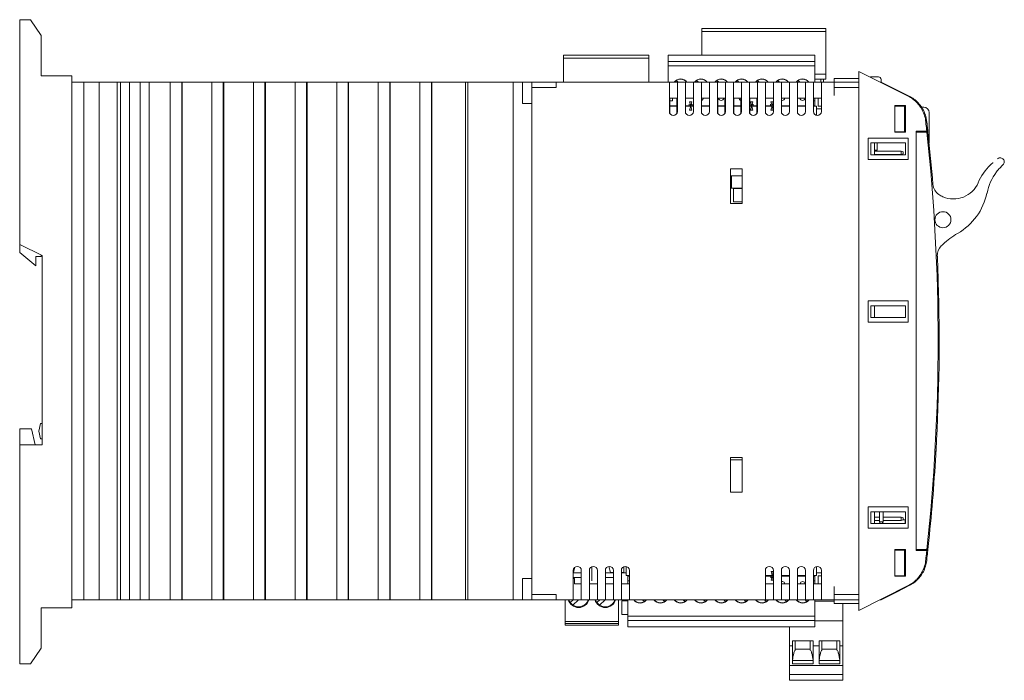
# Model space of a CAD drawing. Header units: millimetres. Extents: x 320 to 822, y -437 to -310.
# Tile 6 of 6: x 638 to 822, y -437 to -313. Entities that reach past the tile are written whole.
import ezdxf

# ---------------------------------------------------------------- set-up
doc = ezdxf.new("R2010")
doc.units = ezdxf.units.MM
doc.header["$MEASUREMENT"] = 0

msp = doc.modelspace()

# ---------------------------------------------------------------- linework, layer by layer
at = {"color": 0, "linetype": 'Continuous', "lineweight": 0, "extrusion": (0, 1, 0)}
for p, q in [((637.59, -316.14), (637.59, -313.14)), ((639.59, -313.14), (637.59, -313.14)), ((639.59, -313.14), (641.59, -316.07)), ((765.5, -314.77), (765.5, -315.07)), ((765.5, -314.77), (788.75, -314.77)), ((765.5, -315.37), (765.5, -315.07)), ((765.5, -315.37), (765.5, -319.77)), ((765.5, -315.37), (788.75, -315.37)), ((788.75, -315.07), (788.75, -314.77)), ((788.75, -315.07), (788.75, -315.37)), ((788.75, -315.37), (788.75, -323.37)), ((637.59, -316.14), (637.59, -355.24)), ((641.59, -316.14), (641.59, -316.07)), ((641.59, -316.14), (641.59, -323.64)), ((739.54, -319.77), (739.54, -320.07)), ((755.57, -319.77), (739.54, -319.77)), ((739.54, -320.07), (739.54, -320.37)), ((739.54, -324.84), (739.54, -320.37)), ((755.57, -320.37), (739.54, -320.37)), ((755.57, -319.77), (755.57, -320.07)), ((755.57, -320.37), (755.57, -320.07)), ((755.57, -320.37), (755.57, -324.84)), ((759.2, -319.77), (786.66, -319.77)), ((759.2, -320.27), (759.2, -319.77)), ((759.2, -320.27), (759.2, -320.97)), ((759.2, -320.97), (786.66, -320.97)), ((759.2, -321.77), (759.2, -320.97)), ((786.66, -320.27), (786.66, -319.77)), ((786.66, -320.27), (786.66, -320.97)), ((786.66, -320.97), (786.66, -321.77)), ((786.66, -321.77), (759.2, -321.77)), ((759.2, -322.07), (759.2, -321.77)), ((759.2, -322.07), (759.2, -324.84)), ((786.66, -322.07), (786.66, -321.77)), ((786.66, -322.07), (786.66, -324.84)), ((794.89, -324.52), (794.89, -322.84)), ((794.89, -322.84), (804.17, -327.48)), ((647.39, -323.64), (641.59, -323.64)), ((647.39, -423.34), (647.39, -323.64)), ((649.64, -324.84), (647.39, -324.84)), ((649.64, -324.84), (649.64, -421.84)), ((649.64, -324.84), (652.07, -324.84)), ((652.07, -324.84), (652.47, -324.84)), ((652.47, -324.84), (652.94, -324.84)), ((652.47, -324.84), (652.47, -421.84)), ((655.89, -324.84), (652.94, -324.84)), ((655.89, -324.84), (655.89, -421.84)), ((656.08, -324.84), (655.89, -324.84)), ((656.08, -324.84), (656.33, -324.84)), ((656.48, -324.84), (656.33, -324.84)), ((656.48, -324.84), (656.61, -324.84)), ((656.48, -324.84), (656.48, -421.84)), ((656.61, -324.84), (657.87, -324.84)), ((657.87, -324.84), (658.2, -324.84)), ((658.2, -324.84), (658.2, -421.84)), ((658.2, -324.84), (658.5, -324.84)), ((659.86, -324.84), (658.5, -324.84)), ((659.86, -324.84), (660.16, -324.84)), ((660.16, -324.84), (660.16, -421.84)), ((660.89, -324.84), (660.16, -324.84)), ((660.89, -324.84), (661.85, -324.84)), ((665.42, -324.84), (661.85, -324.84)), ((661.85, -324.84), (661.85, -421.84)), ((665.42, -324.84), (665.82, -324.84)), ((665.82, -324.84), (666.25, -324.84)), ((665.82, -324.84), (665.82, -421.84)), ((666.25, -324.84), (666.59, -324.84)), ((666.59, -324.84), (666.96, -324.84)), ((667.65, -324.84), (666.96, -324.84)), ((667.65, -324.84), (667.97, -324.84)), ((667.97, -324.84), (668.05, -324.84)), ((667.97, -324.84), (667.97, -421.84)), ((668.05, -324.84), (668.52, -324.84)), ((668.05, -324.84), (668.05, -421.84)), ((673.22, -324.84), (668.52, -324.84)), ((673.22, -324.84), (673.63, -324.84)), ((673.63, -324.84), (674.05, -324.84)), ((673.63, -324.84), (673.63, -421.84)), ((674.05, -324.84), (674.4, -324.84)), ((674.4, -324.84), (674.76, -324.84)), ((675.45, -324.84), (674.76, -324.84)), ((675.45, -324.84), (675.77, -324.84)), ((675.77, -324.84), (675.85, -324.84)), ((675.77, -324.84), (675.77, -421.84)), ((675.85, -324.84), (676.33, -324.84)), ((675.85, -324.84), (675.85, -421.84)), ((681.02, -324.84), (676.33, -324.84)), ((681.02, -324.84), (681.43, -324.84)), ((681.43, -324.84), (681.85, -324.84)), ((681.43, -324.84), (681.43, -421.84)), ((681.85, -324.84), (682.2, -324.84)), ((682.2, -324.84), (682.56, -324.84)), ((683.25, -324.84), (682.56, -324.84)), ((683.25, -324.84), (683.57, -324.84)), ((683.57, -324.84), (683.65, -324.84)), ((683.57, -324.84), (683.57, -421.84)), ((683.65, -324.84), (684.13, -324.84)), ((683.65, -324.84), (683.65, -421.84)), ((688.82, -324.84), (684.13, -324.84)), ((688.82, -324.84), (689.23, -324.84)), ((689.23, -324.84), (689.66, -324.84)), ((689.23, -324.84), (689.23, -421.84)), ((689.66, -324.84), (690, -324.84)), ((690, -324.84), (690.36, -324.84)), ((691.06, -324.84), (690.36, -324.84)), ((691.06, -324.84), (691.37, -324.84)), ((691.37, -324.84), (691.46, -324.84)), ((691.37, -324.84), (691.37, -421.84)), ((691.46, -324.84), (691.93, -324.84)), ((691.46, -324.84), (691.46, -421.84)), ((696.62, -324.84), (691.93, -324.84)), ((696.62, -324.84), (697.03, -324.84)), ((697.03, -324.84), (697.46, -324.84)), ((697.03, -324.84), (697.03, -421.84)), ((697.46, -324.84), (697.8, -324.84)), ((697.8, -324.84), (698.17, -324.84)), ((698.86, -324.84), (698.17, -324.84)), ((698.86, -324.84), (699.17, -324.84)), ((699.17, -324.84), (699.26, -324.84)), ((699.17, -324.84), (699.17, -421.84)), ((699.26, -324.84), (699.73, -324.84)), ((699.26, -324.84), (699.26, -421.84)), ((704.42, -324.84), (699.73, -324.84)), ((704.42, -324.84), (704.83, -324.84)), ((704.83, -324.84), (705.26, -324.84)), ((704.83, -324.84), (704.83, -421.84)), ((705.26, -324.84), (705.6, -324.84)), ((705.6, -324.84), (705.97, -324.84)), ((706.66, -324.84), (705.97, -324.84)), ((706.66, -324.84), (706.97, -324.84)), ((706.97, -324.84), (707.06, -324.84)), ((706.97, -324.84), (706.97, -421.84)), ((707.06, -324.84), (707.53, -324.84)), ((707.06, -324.84), (707.06, -421.84)), ((712.22, -324.84), (707.53, -324.84)), ((712.22, -324.84), (712.63, -324.84)), ((712.63, -324.84), (713.06, -324.84)), ((712.63, -324.84), (712.63, -421.84)), ((713.06, -324.84), (713.4, -324.84)), ((713.4, -324.84), (713.77, -324.84)), ((714.46, -324.84), (713.77, -324.84)), ((714.46, -324.84), (714.77, -324.84)), ((714.77, -324.84), (714.86, -324.84)), ((714.77, -324.84), (714.77, -421.84)), ((714.86, -324.84), (715.33, -324.84)), ((714.86, -324.84), (714.86, -421.84)), ((720.93, -324.84), (715.33, -324.84)), ((720.93, -324.84), (721.17, -324.84)), ((721.17, -324.84), (721.17, -421.84)), ((721.36, -324.84), (721.17, -324.84)), ((721.36, -324.84), (721.54, -324.84)), ((721.59, -324.84), (721.54, -324.84)), ((721.59, -324.84), (721.59, -421.84)), ((721.59, -324.84), (722.59, -324.84)), ((730.09, -324.84), (722.59, -324.84)), ((730.09, -324.84), (731.89, -324.84)), ((730.09, -324.84), (730.09, -421.84)), ((731.89, -324.84), (733.59, -324.84)), ((731.89, -324.84), (731.89, -328.84)), ((733.59, -324.84), (733.59, -325.84)), ((733.59, -324.84), (738.19, -324.84)), ((738.19, -324.84), (759.39, -324.84)), ((738.19, -324.84), (738.19, -325.84)), ((759.39, -324.84), (760.89, -324.84)), ((759.39, -326.34), (759.39, -324.84)), ((761.02, -324.84), (760.7, -324.52)), ((760.89, -324.84), (762.39, -324.84)), ((760.89, -324.84), (760.89, -326.34)), ((762.39, -324.84), (763.89, -324.84)), ((762.39, -326.34), (762.39, -324.84)), ((763.89, -324.84), (765.39, -324.84)), ((763.89, -324.84), (763.89, -326.34)), ((764.83, -324.84), (764.51, -324.52)), ((765.39, -324.84), (766.89, -324.84)), ((765.39, -326.34), (765.39, -324.84)), ((766.89, -324.84), (768.39, -324.84)), ((766.89, -324.84), (766.89, -326.34)), ((768.64, -324.84), (768.32, -324.52)), ((768.39, -324.84), (769.89, -324.84)), ((768.39, -326.34), (768.39, -324.84)), ((769.89, -324.84), (771.39, -324.84)), ((769.89, -324.84), (769.89, -326.34)), ((771.39, -324.84), (772.89, -324.84)), ((771.39, -326.34), (771.39, -324.84)), ((772.45, -324.84), (772.13, -324.52)), ((772.89, -324.84), (774.39, -324.84)), ((772.89, -324.84), (772.89, -326.34)), ((774.39, -324.84), (775.89, -324.84)), ((774.39, -326.34), (774.39, -324.84)), ((775.89, -324.84), (777.39, -324.84)), ((775.89, -324.84), (775.89, -326.34)), ((776.26, -324.84), (775.94, -324.52)), ((777.39, -324.84), (778.89, -324.84)), ((777.39, -326.34), (777.39, -324.84)), ((778.89, -324.84), (780.39, -324.84)), ((778.89, -324.84), (778.89, -326.34)), ((780.07, -324.84), (779.75, -324.52)), ((780.39, -324.84), (781.89, -324.84)), ((780.39, -326.34), (780.39, -324.84)), ((781.89, -324.84), (783.39, -324.84)), ((781.89, -324.84), (781.89, -326.34)), ((783.39, -324.84), (784.89, -324.84)), ((783.39, -326.34), (783.39, -324.84)), ((783.88, -324.84), (783.56, -324.52)), ((784.89, -324.84), (786.39, -324.84)), ((784.89, -324.84), (784.89, -326.34)), ((786.39, -324.84), (787.89, -324.84)), ((786.39, -326.34), (786.39, -324.84)), ((788.75, -323.37), (786.66, -323.37)), ((786.66, -324.27), (788.75, -324.27)), ((787.8, -324.27), (787.8, -324.84)), ((787.89, -324.84), (790.29, -324.84)), ((787.89, -324.84), (787.89, -326.34)), ((788.32, -324.27), (788.32, -324.84)), ((788.75, -323.37), (788.75, -323.97)), ((788.75, -324.27), (788.75, -323.97)), ((790.29, -324.84), (790.29, -324.14)), ((790.29, -324.14), (794.89, -324.14)), ((790.29, -326.34), (790.29, -324.84)), ((790.29, -324.84), (794.89, -324.84)), ((794.89, -324.52), (794.89, -422.16)), ((798.59, -323.84), (797.09, -323.84)), ((797.09, -323.94), (797.09, -323.84)), ((799.09, -324.84), (798.89, -324.84)), ((799.07, -324.93), (799.09, -324.84)), ((799.09, -324.34), (799.09, -324.84)), ((804.37, -327.48), (799.09, -324.84)), ((738.19, -325.84), (733.59, -325.84)), ((733.59, -325.84), (733.59, -326.34)), ((733.59, -326.34), (733.59, -420.34)), ((759.39, -326.34), (759.39, -330.34)), ((760.89, -330.34), (760.89, -326.34)), ((762.39, -326.34), (762.39, -330.34)), ((763.89, -330.34), (763.89, -326.34)), ((765.39, -326.34), (765.39, -330.34)), ((766.89, -330.34), (766.89, -326.34)), ((768.39, -326.34), (768.39, -330.34)), ((769.89, -330.34), (769.89, -326.34)), ((771.39, -326.34), (771.39, -330.34)), ((772.89, -330.34), (772.89, -326.34)), ((774.39, -326.34), (774.39, -330.34)), ((775.89, -330.34), (775.89, -326.34)), ((777.39, -326.34), (777.39, -330.34)), ((778.89, -330.34), (778.89, -326.34)), ((780.39, -326.34), (780.39, -330.34)), ((781.89, -330.34), (781.89, -326.34)), ((783.39, -326.34), (783.39, -330.34)), ((784.89, -330.34), (784.89, -326.34)), ((786.39, -326.34), (786.39, -330.34)), ((787.89, -330.34), (787.89, -326.34)), ((790.29, -325.84), (794.89, -325.84)), ((790.29, -326.34), (790.29, -327.34)), ((760.8, -327.84), (759.48, -327.84)), ((759.48, -327.84), (759.48, -330.69)), ((759.48, -328.37), (760, -328.37)), ((760, -327.84), (760, -327.87)), ((760, -328.37), (760, -327.87)), ((760.8, -327.84), (760.8, -330.69)), ((763.89, -327.84), (762.39, -327.84)), ((763.4, -329.27), (763.2, -328.52)), ((763.2, -328.52), (763.61, -328.52)), ((763.61, -328.52), (763.4, -329.27)), ((766.89, -327.84), (765.39, -327.84)), ((769.8, -327.84), (768.48, -327.84)), ((768.48, -327.84), (768.48, -330.69)), ((769.8, -327.84), (769.8, -330.69)), ((772.8, -327.84), (771.48, -327.84)), ((771.48, -327.84), (771.48, -330.69)), ((772.8, -327.84), (772.8, -330.69)), ((775.8, -327.84), (774.48, -327.84)), ((774.48, -327.84), (774.48, -330.69)), ((774.83, -329.27), (774.63, -328.52)), ((774.63, -328.52), (775.04, -328.52)), ((775.04, -328.52), (774.83, -329.27)), ((775.8, -327.84), (775.8, -330.69)), ((778.89, -327.84), (777.39, -327.84)), ((778.64, -329.27), (778.44, -328.52)), ((778.44, -328.52), (778.85, -328.52)), ((778.85, -328.52), (778.64, -329.27)), ((781.89, -327.84), (780.39, -327.84)), ((784.89, -327.84), (783.39, -327.84)), ((787.89, -327.84), (786.39, -327.84)), ((786.39, -328.37), (786.66, -328.37)), ((786.66, -327.84), (786.66, -327.87)), ((786.66, -328.37), (786.66, -327.87)), ((786.66, -328.37), (786.66, -328.97)), ((787.29, -327.84), (787.29, -329.34)), ((731.89, -328.84), (733.59, -328.84)), ((759.48, -329.27), (760.8, -329.27)), ((760.8, -329.33), (759.48, -329.33)), ((760.02, -329.27), (760.03, -329.33)), ((762.39, -329.27), (763.13, -329.27)), ((763.2, -329.33), (762.39, -329.33)), ((762.97, -329.27), (762.97, -329.33)), ((763.13, -329.27), (763.13, -328.97)), ((763.4, -329.27), (763.13, -329.27)), ((763.4, -329.33), (763.2, -330.08)), ((763.2, -329.33), (763.2, -329.43)), ((763.6, -329.33), (763.2, -329.33)), ((763.2, -330.08), (763.61, -330.08)), ((763.68, -329.27), (763.4, -329.27)), ((763.61, -330.08), (763.4, -329.33)), ((763.6, -329.33), (763.89, -329.33)), ((763.6, -329.33), (763.6, -329.43)), ((763.68, -328.97), (763.68, -329.27)), ((763.68, -329.27), (763.89, -329.27)), ((763.83, -329.27), (763.84, -329.33)), ((765.39, -329.27), (766.89, -329.27)), ((765.39, -329.33), (766.89, -329.33)), ((766.78, -329.27), (766.78, -329.33)), ((768.48, -329.27), (769.8, -329.27)), ((768.48, -329.33), (769.8, -329.33)), ((771.48, -329.27), (772.8, -329.27)), ((771.48, -329.33), (772.8, -329.33)), ((774.48, -329.27), (774.56, -329.27)), ((774.48, -329.33), (774.63, -329.33)), ((774.56, -329.27), (774.56, -328.97)), ((774.83, -329.27), (774.56, -329.27)), ((774.83, -329.33), (774.63, -330.08)), ((774.63, -329.33), (774.63, -329.43)), ((775.03, -329.33), (774.63, -329.33)), ((774.63, -330.08), (775.04, -330.08)), ((775.11, -329.27), (774.83, -329.27)), ((775.04, -330.08), (774.83, -329.33)), ((775.03, -329.33), (775.8, -329.33)), ((775.03, -329.33), (775.03, -329.43)), ((775.11, -328.97), (775.11, -329.27)), ((775.11, -329.27), (775.8, -329.27)), ((775.26, -329.27), (775.27, -329.33)), ((777.39, -329.27), (778.37, -329.27)), ((777.39, -329.33), (778.44, -329.33)), ((778.21, -329.27), (778.21, -329.33)), ((778.37, -329.27), (778.37, -328.97)), ((778.64, -329.27), (778.37, -329.27)), ((778.64, -329.33), (778.44, -330.08)), ((778.44, -329.33), (778.44, -329.43)), ((778.84, -329.33), (778.44, -329.33)), ((778.44, -330.08), (778.85, -330.08)), ((778.89, -329.27), (778.64, -329.27)), ((778.85, -330.08), (778.64, -329.33)), ((778.84, -329.33), (778.89, -329.33)), ((778.84, -329.33), (778.84, -329.43)), ((780.39, -329.27), (781.89, -329.27)), ((780.39, -329.33), (781.89, -329.33)), ((783.39, -329.27), (784.89, -329.27)), ((784.89, -329.33), (783.39, -329.33)), ((786.39, -329.27), (786.66, -329.27)), ((786.96, -329.33), (786.39, -329.33)), ((786.66, -329.27), (786.66, -328.97)), ((786.96, -331.07), (786.96, -329.43)), ((786.96, -329.83), (787.89, -329.83)), ((787.89, -329.34), (787.29, -329.34)), ((801.69, -334.24), (801.69, -329.24)), ((801.69, -329.24), (803.69, -329.24)), ((801.69, -329.34), (802.92, -329.34)), ((803.24, -329.34), (803.11, -329.34)), ((803.49, -329.34), (803.49, -334.14)), ((803.69, -329.24), (803.69, -334.24)), ((806.7, -329.54), (807.09, -329.54)), ((807.66, -332.19), (807.71, -332.7)), ((808.09, -330.54), (808.09, -336.24)), ((807.65, -334.04), (805.69, -334.04)), ((805.69, -334.04), (805.69, -412.64)), ((807.48, -332.48), (807.5, -332.7)), ((807.49, -332.7), (807.49, -332.7)), ((807.49, -332.7), (807.49, -332.7)), ((807.5, -332.7), (807.5, -332.7)), ((807.85, -334.04), (807.65, -334.04)), ((807.68, -332.48), (807.7, -332.7)), ((807.69, -332.7), (807.69, -332.7)), ((807.69, -332.7), (807.69, -332.7)), ((807.7, -332.7), (807.7, -332.7)), ((796.69, -339.34), (796.69, -335.34)), ((796.69, -335.34), (804.19, -335.34)), ((802.92, -334.14), (801.69, -334.14)), ((803.69, -334.24), (801.69, -334.24)), ((803.69, -334.24), (801.69, -334.24)), ((803.11, -334.14), (803.24, -334.14)), ((803.69, -334.14), (803.49, -334.14)), ((804.19, -335.34), (804.19, -339.34)), ((807.67, -334.24), (805.69, -334.24)), ((805.69, -334.24), (805.69, -412.44)), ((807.88, -334.24), (807.67, -334.24)), ((797.19, -338.44), (797.19, -336.24)), ((797.19, -336.24), (803.69, -336.24)), ((797.86, -336.24), (797.86, -338.44)), ((797.86, -336.32), (797.87, -336.32)), ((797.87, -337.32), (797.86, -337.32)), ((797.86, -337.62), (798.35, -337.62)), ((802.88, -337.77), (797.86, -337.77)), ((797.87, -336.24), (797.87, -337.6)), ((797.87, -336.32), (797.87, -336.24)), ((797.87, -337.6), (797.87, -337.32)), ((797.87, -337.6), (798.33, -337.6)), ((798.33, -337.6), (797.87, -337.6)), ((798.33, -337.6), (798.33, -336.24)), ((798.33, -336.24), (798.33, -336.28)), ((798.33, -336.28), (798.35, -336.28)), ((798.33, -336.3), (798.33, -337.34)), ((798.35, -336.32), (798.33, -336.3)), ((798.33, -337.34), (798.35, -337.32)), ((798.33, -337.36), (798.33, -337.6)), ((798.33, -337.36), (798.35, -337.36)), ((798.35, -336.28), (798.35, -336.24)), ((798.35, -336.32), (798.35, -336.28)), ((798.35, -337.32), (798.35, -336.32)), ((798.35, -337.36), (798.35, -337.32)), ((798.35, -337.62), (798.35, -337.36)), ((802.88, -338.42), (802.88, -337.77)), ((803.2, -337.92), (802.88, -337.77)), ((803.69, -336.24), (803.69, -338.44)), ((804.19, -339.34), (796.69, -339.34)), ((803.69, -338.44), (797.19, -338.44)), ((802.88, -338.42), (797.86, -338.42)), ((802.88, -338.42), (803.2, -338.27)), ((803.2, -337.92), (803.2, -338.27)), ((822.01, -339.31), (822, -339.3)), ((770.84, -341.09), (770.84, -347.59)), ((770.84, -341.09), (773.04, -341.09)), ((773.04, -347.59), (773.04, -341.09)), ((770.84, -342.43), (773.04, -342.43)), ((771.04, -344.74), (771.04, -342.43)), ((773.04, -344.74), (770.84, -344.74)), ((771.42, -344.76), (771.42, -347.3)), ((771.42, -344.76), (773.04, -344.76)), ((773.04, -347.59), (770.84, -347.59)), ((771.42, -347.3), (773.04, -347.3)), ((637.59, -356.74), (637.59, -355.24)), ((637.59, -355.24), (641.79, -357.34)), ((637.59, -356.74), (640.59, -359.24)), ((640.59, -359.24), (640.59, -357.54)), ((641.59, -357.54), (640.59, -357.54)), ((641.59, -357.54), (641.59, -357.24)), ((641.79, -357.34), (641.79, -392.84)), ((796.69, -369.84), (796.69, -365.84)), ((796.69, -365.84), (804.19, -365.84)), ((797.19, -368.94), (797.19, -366.74)), ((797.19, -366.74), (803.69, -366.74)), ((797.86, -366.74), (797.86, -368.94)), ((803.69, -366.74), (803.69, -368.94)), ((804.19, -365.84), (804.19, -369.84)), ((803.69, -368.94), (797.19, -368.94)), ((804.19, -369.84), (796.69, -369.84)), ((641.49, -388.79), (641.19, -390.24)), ((641.79, -388.79), (641.49, -388.79)), ((637.59, -389.84), (637.59, -392.84)), ((637.59, -389.84), (639.79, -389.84)), ((640.49, -392.84), (639.79, -389.84)), ((641.19, -390.24), (641.49, -391.69)), ((641.79, -392.84), (637.59, -392.84)), ((637.59, -392.84), (637.59, -430.84)), ((641.49, -391.69), (641.79, -391.69)), ((770.84, -401.69), (770.84, -395.19)), ((770.84, -395.19), (773.04, -395.19)), ((773.04, -395.65), (770.84, -395.65)), ((773.04, -395.19), (773.04, -401.69)), ((773.04, -401.69), (770.84, -401.69)), ((796.69, -408.44), (796.69, -404.44)), ((796.69, -404.44), (804.19, -404.44)), ((797.19, -407.54), (797.19, -405.34)), ((797.19, -405.34), (803.69, -405.34)), ((797.86, -405.34), (797.86, -407.54)), ((798.8, -407.23), (798.8, -405.34)), ((799.45, -407.23), (799.45, -405.34)), ((803.69, -405.34), (803.69, -407.54)), ((804.19, -404.44), (804.19, -408.44)), ((803.69, -407.54), (797.19, -407.54)), ((798.8, -406.35), (797.86, -406.35)), ((798.8, -407), (797.86, -407)), ((798.8, -407.23), (799.45, -407.23)), ((798.8, -407.23), (798.94, -407.54)), ((799.45, -407.23), (799.31, -407.54)), ((802.88, -406.35), (799.45, -406.35)), ((802.88, -407), (799.45, -407)), ((802.88, -407), (802.88, -406.35)), ((803.2, -406.5), (802.88, -406.35)), ((802.88, -407), (803.2, -406.85)), ((803.2, -406.5), (803.2, -406.85)), ((803.2, -406.84), (803.69, -406.84)), ((803.59, -406.84), (803.59, -407.54)), ((804.19, -408.44), (796.69, -408.44)), ((801.69, -412.44), (801.69, -417.44)), ((803.69, -412.44), (801.69, -412.44)), ((802.92, -412.54), (801.69, -412.54)), ((803.11, -412.54), (803.24, -412.54)), ((803.69, -412.54), (803.49, -412.54)), ((803.49, -417.34), (803.49, -412.54)), ((803.69, -417.44), (803.69, -412.44)), ((805.69, -412.44), (807.67, -412.44)), ((807.65, -412.64), (805.69, -412.64)), ((807.84, -412.64), (807.65, -412.64)), ((807.92, -411.84), (807.73, -411.84)), ((807.48, -414.2), (807.5, -413.97)), ((807.49, -413.97), (807.49, -413.97)), ((807.49, -413.97), (807.49, -413.97)), ((807.5, -413.97), (807.5, -413.97)), ((741.39, -420.34), (741.39, -416.34)), ((741.39, -416.73), (741.4, -416.73)), ((741.39, -416.83), (742.89, -416.83)), ((741.69, -415.74), (741.4, -416.73)), ((741.4, -416.73), (741.69, -415.74)), ((741.4, -416.73), (741.4, -416.73)), ((742.89, -416.34), (742.89, -420.34)), ((744.39, -420.34), (744.39, -416.34)), ((744.88, -415.64), (744.88, -418.31)), ((744.88, -418.31), (744.88, -415.64)), ((744.88, -416.73), (744.88, -416.73)), ((744.88, -416.83), (744.88, -416.83)), ((745.89, -416.34), (745.89, -420.34)), ((747.39, -420.34), (747.39, -416.34)), ((747.39, -416.83), (748.63, -416.83)), ((748.03, -415.6), (748.35, -416.73)), ((748.35, -416.73), (748.89, -416.73)), ((748.63, -416.83), (748.63, -416.73)), ((748.63, -416.83), (748.89, -416.83)), ((748.89, -416.34), (748.89, -420.34)), ((750.39, -420.34), (750.39, -416.34)), ((750.39, -416.73), (750.88, -416.73)), ((751.31, -416.83), (750.39, -416.83)), ((750.88, -415.64), (750.88, -416.73)), ((750.88, -415.64), (750.88, -416.73)), ((750.88, -416.73), (750.88, -416.73)), ((751.31, -415.61), (751.31, -417.23)), ((751.89, -416.34), (751.89, -420.34)), ((777.39, -420.34), (777.39, -416.34)), ((778.88, -416.58), (778.47, -416.58)), ((778.47, -416.58), (778.67, -417.33)), ((778.67, -417.33), (778.88, -416.58)), ((778.89, -416.34), (778.89, -420.34)), ((780.39, -420.34), (780.39, -416.34)), ((781.89, -416.34), (781.89, -420.34)), ((783.39, -420.34), (783.39, -416.34)), ((784.89, -416.34), (784.89, -420.34)), ((786.39, -420.34), (786.39, -416.34)), ((786.99, -415.6), (786.99, -417.23)), ((786.99, -415.6), (786.99, -416.83)), ((786.99, -416.83), (786.99, -417.33)), ((787.89, -416.83), (786.99, -416.83)), ((787.89, -416.34), (787.89, -420.34)), ((807.21, -416.19), (807.04, -416.19)), ((731.89, -421.84), (731.89, -417.84)), ((731.89, -417.84), (733.59, -417.84)), ((741.39, -417.67), (742.89, -417.67)), ((741.39, -417.84), (741.59, -417.84)), ((741.59, -417.84), (741.59, -418.84)), ((742.89, -418.84), (741.59, -418.84)), ((745.89, -418.84), (744.39, -418.84)), ((744.88, -417.67), (744.88, -417.67)), ((747.39, -417.67), (748.89, -417.67)), ((748.89, -418.84), (747.39, -418.84)), ((751.89, -418.84), (750.39, -418.84)), ((751.31, -417.33), (751.89, -417.33)), ((751.61, -417.43), (751.61, -417.73)), ((751.89, -417.43), (751.61, -417.43)), ((751.61, -418.33), (751.61, -417.73)), ((751.89, -418.33), (751.61, -418.33)), ((751.61, -418.33), (751.61, -418.83)), ((751.61, -418.84), (751.61, -418.83)), ((778.47, -417.33), (777.39, -417.33)), ((778.4, -417.43), (777.39, -417.43)), ((778.89, -418.84), (777.39, -418.84)), ((778.24, -417.43), (778.24, -417.33)), ((778.4, -417.43), (778.67, -417.43)), ((778.4, -417.73), (778.4, -417.43)), ((778.47, -417.33), (778.47, -417.23)), ((778.47, -417.33), (778.87, -417.33)), ((778.47, -418.18), (778.67, -417.43)), ((778.88, -418.18), (778.47, -418.18)), ((778.67, -417.43), (778.89, -417.43)), ((778.67, -417.43), (778.88, -418.18)), ((778.87, -417.33), (778.87, -417.23)), ((778.89, -417.33), (778.87, -417.33)), ((781.89, -417.33), (780.39, -417.33)), ((781.89, -417.43), (780.39, -417.43)), ((781.89, -418.84), (780.39, -418.84)), ((783.39, -417.33), (784.89, -417.33)), ((784.89, -417.43), (783.39, -417.43)), ((784.89, -418.84), (783.39, -418.84)), ((786.39, -417.33), (786.99, -417.33)), ((786.69, -417.43), (786.39, -417.43)), ((786.69, -418.33), (786.39, -418.33)), ((787.89, -418.84), (786.39, -418.84)), ((786.69, -417.43), (786.69, -417.73)), ((786.69, -418.33), (786.69, -417.73)), ((786.69, -418.33), (786.69, -418.83)), ((786.69, -418.84), (786.69, -418.83)), ((786.99, -417.33), (786.99, -417.33)), ((787.89, -417.34), (787.29, -417.34)), ((787.29, -418.84), (787.29, -417.34)), ((801.69, -417.34), (802.92, -417.34)), ((801.69, -417.44), (803.69, -417.44)), ((803.24, -417.34), (803.11, -417.34)), ((733.59, -420.84), (733.59, -420.34)), ((738.19, -420.84), (733.59, -420.84)), ((733.59, -421.84), (733.59, -420.84)), ((738.19, -421.84), (738.19, -420.84)), ((741.39, -420.34), (741.39, -421.84)), ((742.89, -421.84), (742.89, -420.34)), ((744.39, -420.34), (744.39, -421.84)), ((745.89, -421.84), (745.89, -420.34)), ((747.39, -420.34), (747.39, -421.84)), ((748.89, -421.84), (748.89, -420.34)), ((750.39, -420.34), (750.39, -421.84)), ((751.89, -421.84), (751.89, -420.34)), ((777.39, -420.34), (777.39, -421.84)), ((778.89, -421.84), (778.89, -420.34)), ((780.39, -420.34), (780.39, -421.84)), ((781.89, -421.84), (781.89, -420.34)), ((783.39, -420.34), (783.39, -421.84)), ((784.89, -421.84), (784.89, -420.34)), ((786.39, -420.34), (786.39, -421.84)), ((787.89, -421.84), (787.89, -420.34)), ((790.29, -420.34), (790.29, -419.34)), ((790.29, -420.34), (790.29, -421.84)), ((790.29, -420.84), (794.89, -420.84)), ((794.89, -423.84), (804.17, -419.2)), ((799.09, -421.84), (802.09, -420.34)), ((802.09, -420.34), (804.37, -419.2)), ((647.39, -421.84), (649.64, -421.84)), ((649.64, -421.84), (652.07, -421.84)), ((652.47, -421.84), (652.07, -421.84)), ((652.47, -421.84), (652.94, -421.84)), ((652.94, -421.84), (655.89, -421.84)), ((655.89, -421.84), (656.08, -421.84)), ((656.33, -421.84), (656.08, -421.84)), ((656.33, -421.84), (656.48, -421.84)), ((656.61, -421.84), (656.48, -421.84)), ((657.87, -421.84), (656.61, -421.84)), ((657.87, -421.84), (658.2, -421.84)), ((658.5, -421.84), (658.2, -421.84)), ((658.5, -421.84), (659.86, -421.84)), ((660.16, -421.84), (659.86, -421.84)), ((660.16, -421.84), (660.89, -421.84)), ((661.85, -421.84), (660.89, -421.84)), ((661.85, -421.84), (665.42, -421.84)), ((665.42, -421.84), (665.82, -421.84)), ((666.25, -421.84), (665.82, -421.84)), ((666.25, -421.84), (666.59, -421.84)), ((666.96, -421.84), (666.59, -421.84)), ((666.96, -421.84), (667.65, -421.84)), ((667.97, -421.84), (667.65, -421.84)), ((668.05, -421.84), (667.97, -421.84)), ((668.05, -421.84), (668.52, -421.84)), ((668.52, -421.84), (673.22, -421.84)), ((673.22, -421.84), (673.63, -421.84)), ((674.05, -421.84), (673.63, -421.84)), ((674.05, -421.84), (674.4, -421.84)), ((674.76, -421.84), (674.4, -421.84)), ((674.76, -421.84), (675.45, -421.84)), ((675.77, -421.84), (675.45, -421.84)), ((675.85, -421.84), (675.77, -421.84)), ((675.85, -421.84), (676.33, -421.84)), ((676.33, -421.84), (681.02, -421.84)), ((681.02, -421.84), (681.43, -421.84)), ((681.85, -421.84), (681.43, -421.84)), ((681.85, -421.84), (682.2, -421.84)), ((682.56, -421.84), (682.2, -421.84)), ((682.56, -421.84), (683.25, -421.84)), ((683.57, -421.84), (683.25, -421.84)), ((683.65, -421.84), (683.57, -421.84)), ((683.65, -421.84), (684.13, -421.84)), ((684.13, -421.84), (688.82, -421.84)), ((688.82, -421.84), (689.23, -421.84)), ((689.66, -421.84), (689.23, -421.84)), ((689.66, -421.84), (690, -421.84)), ((690.36, -421.84), (690, -421.84)), ((690.36, -421.84), (691.06, -421.84)), ((691.37, -421.84), (691.06, -421.84)), ((691.46, -421.84), (691.37, -421.84)), ((691.46, -421.84), (691.93, -421.84)), ((691.93, -421.84), (696.62, -421.84)), ((696.62, -421.84), (697.03, -421.84)), ((697.46, -421.84), (697.03, -421.84)), ((697.46, -421.84), (697.8, -421.84)), ((698.17, -421.84), (697.8, -421.84)), ((698.17, -421.84), (698.86, -421.84)), ((699.17, -421.84), (698.86, -421.84)), ((699.26, -421.84), (699.17, -421.84)), ((699.26, -421.84), (699.73, -421.84)), ((699.73, -421.84), (704.42, -421.84)), ((704.42, -421.84), (704.83, -421.84)), ((705.26, -421.84), (704.83, -421.84)), ((705.26, -421.84), (705.6, -421.84)), ((705.97, -421.84), (705.6, -421.84)), ((705.97, -421.84), (706.66, -421.84)), ((706.97, -421.84), (706.66, -421.84)), ((707.06, -421.84), (706.97, -421.84)), ((707.06, -421.84), (707.53, -421.84)), ((707.53, -421.84), (712.22, -421.84)), ((712.22, -421.84), (712.63, -421.84)), ((713.06, -421.84), (712.63, -421.84)), ((713.06, -421.84), (713.4, -421.84)), ((713.77, -421.84), (713.4, -421.84)), ((713.77, -421.84), (714.46, -421.84)), ((714.77, -421.84), (714.46, -421.84)), ((714.86, -421.84), (714.77, -421.84)), ((714.86, -421.84), (715.33, -421.84)), ((715.33, -421.84), (720.93, -421.84)), ((720.93, -421.84), (721.17, -421.84)), ((721.17, -421.84), (721.36, -421.84)), ((721.54, -421.84), (721.36, -421.84)), ((721.54, -421.84), (721.59, -421.84)), ((722.59, -421.84), (721.59, -421.84)), ((722.59, -421.84), (730.09, -421.84)), ((730.09, -421.84), (731.89, -421.84)), ((731.89, -421.84), (733.59, -421.84)), ((733.59, -421.84), (738.19, -421.84)), ((738.19, -421.84), (741.39, -421.84)), ((739.88, -421.84), (739.88, -425.68)), ((740.82, -422.37), (741.35, -421.84)), ((742.34, -421.84), (741.31, -422.87)), ((741.39, -421.84), (742.89, -421.84)), ((742.89, -421.84), (744.39, -421.84)), ((744.39, -421.84), (745.89, -421.84)), ((746.35, -421.84), (745.82, -422.37)), ((745.89, -421.84), (747.39, -421.84)), ((746.31, -422.87), (747.34, -421.84)), ((747.39, -421.84), (748.89, -421.84)), ((748.89, -421.84), (750.39, -421.84)), ((749.88, -421.84), (749.88, -425.68)), ((750.39, -421.84), (751.89, -421.84)), ((751.61, -422.04), (750.49, -422.04)), ((750.49, -424.59), (750.49, -422.04)), ((751.61, -424.63), (751.61, -421.84)), ((751.89, -421.84), (777.39, -421.84)), ((754.36, -421.84), (754.71, -422.18)), ((758.17, -421.84), (758.52, -422.18)), ((761.98, -421.84), (762.33, -422.18)), ((765.79, -421.84), (766.14, -422.18)), ((769.6, -421.84), (769.95, -422.18)), ((773.41, -421.84), (773.76, -422.18)), ((777.22, -421.84), (777.57, -422.18)), ((777.39, -421.84), (778.89, -421.84)), ((778.89, -421.84), (780.39, -421.84)), ((780.39, -421.84), (781.89, -421.84)), ((781.03, -421.84), (781.38, -422.18)), ((781.89, -421.84), (783.39, -421.84)), ((783.39, -421.84), (784.89, -421.84)), ((784.84, -421.84), (785.19, -422.18)), ((784.89, -421.84), (786.39, -421.84)), ((786.39, -421.84), (787.89, -421.84)), ((786.69, -424.63), (786.69, -421.84)), ((786.69, -422.11), (790.29, -422.11)), ((787.89, -421.84), (790.29, -421.84)), ((790.29, -422.54), (790.29, -421.84)), ((790.29, -421.84), (794.89, -421.84)), ((790.29, -422.54), (794.89, -422.54)), ((791.91, -422.54), (791.91, -425.82)), ((794.89, -422.16), (794.89, -423.84)), ((798.89, -421.84), (799.09, -421.84)), ((799.09, -421.84), (799.07, -421.75)), ((641.59, -423.34), (641.59, -430.84)), ((647.39, -423.34), (641.59, -423.34)), ((739.88, -425.68), (739.88, -425.88)), ((739.88, -425.88), (739.88, -425.9)), ((739.88, -426.28), (739.88, -425.9)), ((739.88, -425.9), (749.88, -425.9)), ((749.88, -426.28), (739.88, -426.28)), ((739.88, -426.43), (739.88, -426.28)), ((749.88, -425.68), (749.88, -425.88)), ((749.88, -425.88), (749.88, -425.9)), ((749.88, -426.28), (749.88, -425.9)), ((749.88, -426.43), (749.88, -426.28)), ((751.61, -424.59), (750.49, -424.59)), ((751.61, -424.63), (751.61, -424.93)), ((751.61, -425.73), (751.61, -424.93)), ((751.61, -424.93), (786.69, -424.93)), ((751.61, -426.43), (751.61, -425.73)), ((786.69, -425.73), (751.61, -425.73)), ((786.69, -424.63), (786.69, -424.93)), ((786.69, -424.93), (786.69, -425.73)), ((786.69, -426.43), (786.69, -425.73)), ((786.69, -425.82), (791.91, -425.82)), ((791.91, -425.82), (791.91, -430.5)), ((739.88, -426.43), (739.88, -426.63)), ((749.88, -426.63), (739.88, -426.63)), ((749.88, -426.43), (749.88, -426.63)), ((751.61, -426.43), (751.61, -426.93)), ((786.69, -426.93), (751.61, -426.93)), ((781.91, -426.93), (781.91, -430.5)), ((786.69, -426.43), (786.69, -426.93)), ((786.36, -429.57), (782.46, -429.57)), ((782.46, -429.64), (782.46, -430.5)), ((783.01, -429.57), (783.01, -431.28)), ((785.81, -429.57), (785.81, -431.28)), ((786.36, -430.5), (786.36, -429.64)), ((787.46, -429.57), (791.36, -429.57)), ((787.46, -429.64), (787.46, -430.5)), ((788.01, -429.57), (788.01, -431.28)), ((790.81, -429.57), (790.81, -431.28)), ((791.36, -430.5), (791.36, -429.64)), ((637.59, -433.84), (637.59, -430.84)), ((639.59, -433.84), (641.59, -430.91)), ((641.59, -430.91), (641.59, -430.84)), ((781.91, -430.5), (782.46, -430.5)), ((781.91, -430.5), (781.91, -434.04)), ((782.46, -433.87), (782.46, -430.5)), ((782.75, -431.77), (782.73, -431.86)), ((783.01, -431.14), (785.81, -431.14)), ((783.01, -431.28), (783.01, -431.29)), ((785.81, -431.29), (785.81, -431.28)), ((786.09, -431.86), (786.07, -431.77)), ((786.36, -430.5), (786.36, -433.87)), ((786.36, -430.5), (787.46, -430.5)), ((787.46, -430.5), (787.46, -433.87)), ((787.75, -431.77), (787.73, -431.86)), ((788.01, -431.14), (790.81, -431.14)), ((788.01, -431.28), (788.01, -431.29)), ((790.81, -431.29), (790.81, -431.28)), ((791.09, -431.86), (791.07, -431.77)), ((791.36, -430.5), (791.91, -430.5)), ((791.36, -433.87), (791.36, -430.5)), ((791.91, -434.04), (791.91, -430.5)), ((786.34, -433.23), (782.48, -433.23)), ((791.34, -433.23), (787.48, -433.23)), ((637.59, -433.84), (639.59, -433.84)), ((781.91, -434.04), (781.91, -434.19)), ((781.91, -434.19), (781.91, -435.83)), ((791.91, -434.19), (781.91, -434.19)), ((786.36, -433.87), (782.46, -433.87)), ((787.46, -433.87), (791.36, -433.87)), ((791.91, -434.04), (791.91, -434.19)), ((791.91, -434.19), (791.91, -435.83)), ((781.91, -435.83), (791.91, -435.83)), ((781.91, -435.83), (781.91, -436.8)), ((781.91, -436.8), (781.91, -436.94)), ((791.91, -436.94), (781.91, -436.94)), ((791.91, -435.83), (791.91, -436.8)), ((791.91, -436.8), (791.91, -436.94))]:
    msp.add_line(p, q, dxfattribs=at)
at = {"color": 0, "linetype": 'Continuous', "lineweight": 0, "extrusion": (0, 0, -1)}
msp.add_circle((-810.69, -350.62), 1.5, dxfattribs=at)
for centre, radius, start, end in [((-761.5, -325.67), 1.45, 35.118, 90), ((-761.5, -325.67), 1.4, 36.5702, 55.2866), ((-761.5, -325.67), 1.4, 55.2866, 135), ((-761.5, -325.67), 1.45, 90, 144.882), ((-761.5, -325.67), 1.4, 135, 143.4298), ((-765.31, -325.67), 1.45, 35.118, 90), ((-765.31, -325.67), 1.4, 36.5702, 55.2866), ((-765.31, -325.67), 1.4, 55.2866, 135), ((-765.31, -325.67), 1.45, 90, 144.882), ((-765.31, -325.67), 1.4, 135, 143.4298), ((-769.12, -325.67), 1.45, 35.118, 90), ((-769.12, -325.67), 1.4, 36.5702, 55.2866), ((-769.12, -325.67), 1.4, 55.2866, 135), ((-769.12, -325.67), 1.45, 90, 144.882), ((-769.12, -325.67), 1.4, 135, 143.4298), ((-772.93, -325.67), 1.45, 35.118, 90), ((-772.93, -325.67), 1.4, 36.5702, 55.2866), ((-772.93, -325.67), 1.4, 55.2866, 135), ((-772.93, -325.67), 1.45, 90, 144.882), ((-772.93, -325.67), 1.4, 135, 143.4298), ((-776.74, -325.67), 1.45, 35.118, 90), ((-776.74, -325.67), 1.4, 36.5702, 55.2866), ((-776.74, -325.67), 1.4, 55.2866, 135), ((-776.74, -325.67), 1.45, 90, 144.882), ((-776.74, -325.67), 1.4, 135, 143.4298), ((-780.55, -325.67), 1.45, 35.118, 90), ((-780.55, -325.67), 1.4, 36.5702, 55.2866), ((-780.55, -325.67), 1.4, 55.2866, 135), ((-780.55, -325.67), 1.45, 90, 144.882), ((-780.55, -325.67), 1.4, 135, 143.4298), ((-784.36, -325.67), 1.45, 35.118, 90), ((-784.36, -325.67), 1.4, 36.5702, 55.2866), ((-784.36, -325.67), 1.4, 55.2866, 135), ((-784.36, -325.67), 1.45, 90, 144.882), ((-784.36, -325.67), 1.4, 135, 143.4298), ((-760.14, -330.34), 0.75, 180, 0), ((-763.14, -330.34), 0.75, 180, 0), ((-766.14, -330.34), 0.75, 180, 0), ((-769.14, -330.34), 0.75, 180, 0), ((-772.14, -330.34), 0.75, 180, 0), ((-775.14, -330.34), 0.75, 180, 0), ((-778.14, -330.34), 0.75, 180, 0), ((-781.14, -330.34), 0.75, 180, 0), ((-784.14, -330.34), 0.75, 180, 0), ((-787.14, -330.34), 0.75, 180, 0), ((-807.09, -330.54), 1, 90, 180), ((-801.69, -332.85), 6, 157.9747, 176.4892), ((-801.49, -332.85), 6, 169.3563, 176.4892), ((-801.49, -332.85), 6, 178.6266, 178.6361), ((-446.79, -373.34), 362.99, 173.5726, 173.7846), ((-446.79, -373.34), 362.99, 173.7846, 173.8163), ((-801.69, -332.85), 6, 178.6266, 178.6361), ((-446.99, -373.34), 362.99, 173.5726, 173.7846), ((-446.99, -373.24), 362.99, 173.5885, 173.8322), ((-446.99, -373.24), 362.99, 173.8322, 175.3821), ((-826.5, -347.59), 10, 22.9703, 46.4715), ((-812.69, -341.74), 5, 293.5782, 303.9383), ((-807.69, -343.24), 11.5, 191.9483, 240), ((-820.94, -366.19), 15, 45.2109, 46.8953), ((-446.99, -373.24), 362.99, 177.5033, 178.1413), ((-809.52, -362.3), 0.3, 107.1111, 178.2712), ((-809.05, -394.64), 0.3, 114.0814, 183.3826), ((-809.1, -393.84), 0.3, 183.256, 252.5722), ((-446.79, -373.34), 362.99, 186.1837, 186.2154), ((-446.99, -373.24), 362.99, 186.105, 186.2313), ((-801.49, -413.83), 6, 190.6437, 202.0253), ((-801.69, -413.83), 6, 181.3186, 202.0253), ((-747.38, -421.3), 2, 270, 344.4917), ((-747.38, -421.3), 1.89, 325.6635, 343.5776), ((-747.38, -421.3), 1.89, 304.3365, 325.6635), ((-747.38, -421.3), 1.89, 196.4224, 304.3365), ((-747.38, -421.3), 2, 195.5083, 270), ((-753.91, -421.03), 1.45, 270, 326.291), ((-753.91, -421.03), 1.4, 315, 324.9147), ((-753.91, -421.03), 1.4, 235.2866, 315), ((-753.91, -421.03), 1.45, 213.709, 270), ((-753.91, -421.03), 1.4, 215.0853, 235.2866), ((-757.72, -421.03), 1.45, 270, 326.291), ((-757.72, -421.03), 1.4, 315, 324.9147), ((-757.72, -421.03), 1.4, 235.2866, 315), ((-757.72, -421.03), 1.45, 213.709, 270), ((-757.72, -421.03), 1.4, 215.0853, 235.2866), ((-761.53, -421.03), 1.45, 270, 326.291), ((-761.53, -421.03), 1.4, 315, 324.9147), ((-761.53, -421.03), 1.4, 235.2866, 315), ((-761.53, -421.03), 1.45, 213.709, 270), ((-761.53, -421.03), 1.4, 215.0853, 235.2866), ((-765.34, -421.03), 1.45, 270, 326.291), ((-765.34, -421.03), 1.4, 315, 324.9147), ((-765.34, -421.03), 1.4, 235.2866, 315), ((-765.34, -421.03), 1.45, 213.709, 270), ((-765.34, -421.03), 1.4, 215.0853, 235.2866), ((-769.15, -421.03), 1.45, 270, 326.291), ((-769.15, -421.03), 1.4, 315, 324.9147), ((-769.15, -421.03), 1.4, 235.2866, 315), ((-769.15, -421.03), 1.45, 213.709, 270), ((-769.15, -421.03), 1.4, 215.0853, 235.2866), ((-772.96, -421.03), 1.45, 270, 326.291), ((-772.96, -421.03), 1.4, 315, 324.9147), ((-772.96, -421.03), 1.4, 235.2866, 315), ((-772.96, -421.03), 1.45, 213.709, 270), ((-772.96, -421.03), 1.4, 215.0853, 235.2866), ((-776.77, -421.03), 1.45, 270, 326.291), ((-776.77, -421.03), 1.4, 315, 324.9147), ((-776.77, -421.03), 1.4, 235.2866, 315), ((-776.77, -421.03), 1.45, 213.709, 270), ((-776.77, -421.03), 1.4, 215.0853, 235.2866), ((-780.58, -421.03), 1.45, 270, 326.291), ((-780.58, -421.03), 1.4, 315, 324.9147), ((-780.58, -421.03), 1.4, 235.2866, 315), ((-780.58, -421.03), 1.45, 213.709, 270), ((-780.58, -421.03), 1.4, 215.0853, 235.2866), ((-784.39, -421.03), 1.45, 270, 326.291), ((-784.39, -421.03), 1.4, 315, 324.9147), ((-784.39, -421.03), 1.4, 235.2866, 315), ((-784.39, -421.03), 1.45, 213.709, 270), ((-784.39, -421.03), 1.4, 215.0853, 235.2866)]:
    msp.add_arc(centre, radius, start, end, dxfattribs=at)
at = {"color": 0, "linetype": 'Continuous', "lineweight": 0}
for centre, radius, start, end in [((798.59, -324.34), 0.5, 0, 90), ((765.31, -327.77), 0.5, 279.3602, 352.4299), ((769.12, -327.77), 0.5, 187.5701, 270), ((769.12, -327.77), 0.5, 270, 352.4299), ((772.93, -327.77), 0.5, 187.5701, 255.4805), ((780.55, -327.77), 0.5, 251.4967, 270), ((780.55, -327.77), 0.5, 270, 352.4299), ((784.36, -327.77), 0.5, 187.5701, 270), ((784.36, -327.77), 0.5, 270, 352.4299), ((801.49, -332.85), 6, 10.6437, 22.0253), ((446.79, -373.34), 362.99, 353.8163, 6.1837), ((828.73, -347.69), 10, 143.0398, 168.0517), ((811.3, -343.81), 2.5, 184.6179, 236.0617), ((812.69, -341.74), 5, 246.4218, 337.0297), ((820.94, -366.19), 15, 120, 133.1047), ((812.13, -357.32), 2.5, 134.7891, 182.4967), ((446.99, -373.24), 362.99, 356.744, 1.7288), ((446.99, -373.24), 362.99, 353.895, 356.6174), ((446.79, -373.34), 362.99, 353.5726, 353.7846), ((446.99, -373.24), 362.99, 353.5575, 353.7687), ((801.49, -413.83), 6, 349.3563, 356.4892), ((801.49, -413.83), 6, 358.6266, 358.6361), ((742.14, -416.34), 0.75, 0, 180), ((745.14, -416.34), 0.75, 0, 180), ((748.14, -416.34), 0.75, 0, 180), ((751.14, -416.34), 0.75, 0, 180), ((778.14, -416.34), 0.75, 0, 180), ((781.14, -416.34), 0.75, 0, 180), ((784.14, -416.34), 0.75, 0, 180), ((787.14, -416.34), 0.75, 0, 180), ((801.69, -413.83), 6, 336.8794, 337.9747), ((780.58, -418.93), 0.5, 90, 112.1603), ((780.58, -418.93), 0.5, 10.9863, 90), ((784.39, -418.93), 0.5, 90, 169.0137), ((784.39, -418.93), 0.5, 10.9863, 90), ((742.38, -421.3), 2, 195.5083, 344.4917), ((742.38, -421.3), 1.89, 196.4224, 214.3365), ((742.38, -421.3), 1.89, 214.3365, 235.6635), ((742.38, -421.3), 1.89, 235.6635, 343.5776)]:
    msp.add_arc(centre, radius, start, end, dxfattribs=at)
at = {"color": 0, "linetype": 'Continuous', "lineweight": 0, "extrusion": (0, 0, -1)}
for centre, major_axis, ratio, start_param, end_param in [((786.96, -329.43), (0, 0.1), 0.000004, 0, 1.570796), ((803.11, -329.34), (0.25, 0), 0, -2.427502, -1.570797), ((803.24, -329.34), (0.25, 0), 0, -1.570796, 0), ((803.11, -412.54), (-0.25, 0), 0, -1.570796, -0.714091), ((803.24, -412.54), (0.25, 0), 0, 0, 1.570796), ((751.31, -417.23), (0, -0.1), 0.000004, 0, 1.570796), ((786.99, -417.23), (0, -0.1), 0.000004, 0, 1.570796), ((784.46, -433.79), (0, 3.86), 0.517638, -1.425207, -1.047198), ((783, -431.64), (-0.234, -0.494), 0.341999, -5.135064, -4.065214), ((785.82, -431.64), (0.234, -0.494), 0.341999, -2.217971, -1.148122), ((784.36, -433.79), (0, 3.86), 0.517638, 1.047198, 1.425207), ((789.46, -433.79), (0, 3.86), 0.517638, -1.425207, -1.047198), ((788, -431.64), (-0.234, -0.494), 0.341999, -5.135064, -4.065214), ((790.82, -431.64), (0.234, -0.494), 0.341999, -2.217971, -1.148122), ((789.36, -433.79), (0, 3.86), 0.517638, 1.047198, 1.425207), ((784.46, -433.43), (-2, 0), 0.707107, 0, 0.14559), ((789.46, -433.43), (-2, 0), 0.707107, 0, 0.14559)]:
    msp.add_ellipse(centre, major_axis=major_axis, ratio=ratio, start_param=start_param, end_param=end_param, dxfattribs=at)
at = {"color": 0, "linetype": 'Continuous', "lineweight": 0}
for centre, major_axis, ratio, start_param, end_param in [((803.11, -334.14), (-0.25, 0), 0, -1.570796, -0.714091), ((803.24, -334.14), (0.25, 0), 0, 0, 1.570796), ((803.11, -417.34), (0.25, 0), 0, -2.427502, -1.570796), ((803.24, -417.34), (0.25, 0), 0, -1.570796, 0), ((784.46, -429.64), (0, -2.83), 0.707107, -1.594485, -1.570796), ((784.36, -429.64), (0, -2.83), 0.707107, 1.570796, 1.594485), ((789.46, -429.64), (0, -2.83), 0.707107, -1.594485, -1.570796), ((789.36, -429.64), (0, -2.83), 0.707107, 1.570796, 1.594485), ((784.36, -433.43), (2, 0), 0.707107, 0, 0.14559), ((789.36, -433.43), (2, 0), 0.707107, 0, 0.14559)]:
    msp.add_ellipse(centre, major_axis=major_axis, ratio=ratio, start_param=start_param, end_param=end_param, dxfattribs=at)
for points, knots in [([(805.69, -328.56), (805.49, -328.37), (805.28, -328.18), (804.77, -327.81), (804.47, -327.63), (804.17, -327.48)], [12.260198, 12.260198, 12.260198, 12.260198, 13.128015, 13.128015, 14.250305, 14.250305, 14.250305, 14.250305]), ([(807.25, -330.6), (807.11, -330.25), (806.94, -329.92), (806.54, -329.3), (806.31, -329.01), (805.81, -328.47), (805.54, -328.23), (804.97, -327.81), (804.67, -327.63), (804.37, -327.48)], [9.761732, 9.761732, 9.761732, 9.761732, 10.884022, 10.884022, 12.006311, 12.006311, 13.128601, 13.128601, 14.250891, 14.250891, 14.250891, 14.250891]), ([(807.05, -330.6), (806.91, -330.25), (806.74, -329.92), (806.34, -329.3), (806.11, -329.01), (805.81, -328.68), (805.75, -328.62), (805.69, -328.56)], [9.761146, 9.761146, 9.761146, 9.761146, 10.883436, 10.883436, 12.005725, 12.005725, 12.260198, 12.260198, 12.260198, 12.260198]), ([(820.94, -339.2), (821.04, -339.12), (821.14, -339.08), (821.35, -339.02), (821.45, -339.02), (821.64, -339.05), (821.72, -339.08), (821.88, -339.17), (821.95, -339.23), (822, -339.3)], [4.627814, 4.627814, 4.627814, 4.627814, 5.151664, 5.151664, 5.675514, 5.675514, 6.199364, 6.199364, 6.723214, 6.723214, 6.723214, 6.723214]), ([(822.01, -339.31), (822.07, -339.38), (822.12, -339.46), (822.18, -339.65), (822.19, -339.76), (822.18, -339.94), (822.15, -340.03), (822.07, -340.2), (822.01, -340.28), (821.94, -340.34)], [0, 0, 0, 0, 0.55751, 0.55751, 1.11502, 1.11502, 1.572211, 1.572211, 1.979808, 1.979808, 1.979808, 1.979808]), ([(820.07, -339.93), (820.04, -339.96), (820.01, -339.99), (819.85, -340.13), (819.73, -340.23), (819.61, -340.34)], [3.1719338, 3.1719338, 3.1719338, 3.1719338, 3.3039316, 3.3039316, 3.7750168, 3.7750168, 3.7750168, 3.7750168]), ([(820.73, -341.68), (820.83, -341.55), (820.93, -341.42), (821.14, -341.17), (821.25, -341.05), (821.46, -340.82), (821.56, -340.71), (821.76, -340.52), (821.85, -340.43), (821.93, -340.35), (821.94, -340.34), (821.94, -340.34)], [11.571221, 11.571221, 11.571221, 11.571221, 12.046608, 12.046608, 12.521995, 12.521995, 12.997382, 12.997382, 13.472769, 13.472769, 13.499047, 13.499047, 13.499047, 13.499047]), ([(809.79, -361.46), (809.79, -361.5), (809.79, -361.54), (809.76, -361.62), (809.74, -361.65), (809.68, -361.71), (809.65, -361.73), (809.61, -361.75), (809.6, -361.75), (809.6, -361.76)], [0, 0, 0, 0, 0.1171933, 0.1171933, 0.2343867, 0.2343867, 0.35158, 0.35158, 0.3737946, 0.3737946, 0.3737946, 0.3737946]), ([(809.82, -362.29), (809.82, -362.28), (809.82, -362.27), (809.81, -362.17), (809.81, -362.09), (809.8, -361.89), (809.8, -361.77), (809.79, -361.54), (809.79, -361.47), (809.79, -361.46), (809.79, -361.46), (809.79, -361.46)], [11.080221, 11.080221, 11.080221, 11.080221, 11.119296, 11.119296, 11.420841, 11.420841, 11.969869, 11.969869, 12.848314, 12.848314, 12.849354, 12.849354, 12.849354, 12.849354]), ([(809.35, -394.66), (809.35, -394.64), (809.36, -394.53), (809.37, -394.25), (809.38, -394.17), (809.39, -394.02), (809.39, -393.94), (809.4, -393.86)], [9.786147, 9.786147, 9.786147, 9.786147, 10.910339, 10.910339, 11.250026, 11.250026, 11.546397, 11.546397, 11.546397, 11.546397]), ([(804.37, -419.2), (804.67, -419.05), (804.97, -418.87), (805.54, -418.45), (805.81, -418.2), (806.31, -417.67), (806.54, -417.38), (806.94, -416.76), (807.11, -416.43), (807.25, -416.08)], [0, 0, 0, 0, 1.12229, 1.12229, 2.24458, 2.24458, 3.366869, 3.366869, 4.489159, 4.489159, 4.489159, 4.489159]), ([(807.05, -416.08), (806.91, -416.43), (806.74, -416.76), (806.34, -417.38), (806.11, -417.67), (805.81, -418), (805.75, -418.06), (805.69, -418.12)], [9.761146, 9.761146, 9.761146, 9.761146, 10.883436, 10.883436, 12.005725, 12.005725, 12.260198, 12.260198, 12.260198, 12.260198]), ([(805.69, -418.12), (805.49, -418.31), (805.28, -418.49), (804.77, -418.87), (804.47, -419.05), (804.17, -419.2)], [12.260198, 12.260198, 12.260198, 12.260198, 13.128015, 13.128015, 14.250305, 14.250305, 14.250305, 14.250305])]:
    msp.add_open_spline(points, degree=3, knots=knots, dxfattribs=at)

doc.saveas('drawing.dxf')
